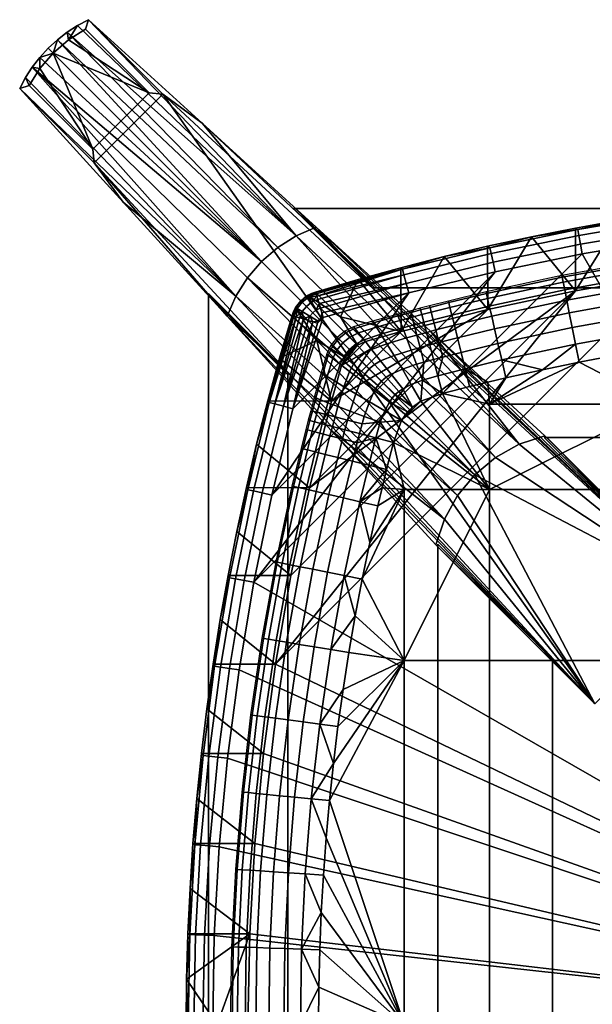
# Model space of a CAD drawing. Header units: millimetres. Extents: x -228 to 228, y -228 to 228.
# Tile 6 of 8: x -228 to -98, y 5 to 228. Entities that reach past the tile are written whole.
import ezdxf

# ---------------------------------------------------------------- set-up
doc = ezdxf.new("R2010")
doc.units = ezdxf.units.MM
doc.header["$MEASUREMENT"] = 0
for name, color, linetype in [('deska', 31, 'Continuous'), ('podnoz', 31, 'Continuous'), ('sedak', 140, 'Continuous')]:
    doc.layers.add(name, color=color, linetype=linetype)

msp = doc.modelspace()

# ---------------------------------------------------------------- meshes
at = {"layer": 'deska'}
mesh = msp.add_polyface(dxfattribs=at)
corners = [(-121.68, 176.37, 744), (-121.64, 162.02, 730), (-131.54, 174.04, 744), (-61.42, 172.47, 730), (-81.68, 169.74, 730), (-71.56, 185.32, 744), (-101.77, 166.25, 730), (-91.76, 182.29, 744), (-111.76, 178.53, 744), (-101.78, 180.5, 744), (-81.68, 183.9, 744), (-80.98, 182.23, 756.24), (-60.83, 184.85, 756.24), (-60.98, 186.18, 754.21), (-81.17, 183.55, 754.21), (-80.67, 180.21, 757.58), (-60.6, 182.83, 757.58), (-101.01, 178.86, 756.24), (-101.26, 180.17, 754.21), (-100.64, 176.86, 757.58), (-120.91, 174.75, 756.24), (-121.2, 176.05, 754.21), (-120.46, 172.76, 757.58), (-140.64, 169.9, 756.24), (-140.98, 171.19, 754.21), (-71.56, 185.32, 752), (-81.68, 183.9, 752), (-80.35, 178.03, 758), (-60.36, 180.64, 758), (-100.23, 174.69, 758), (-91.76, 182.29, 752), (-101.78, 180.5, 752), (-111.76, 178.53, 752), (-121.68, 176.37, 752), (-131.54, 174.04, 752), (-141.33, 171.53, 752), (-119.97, 170.61, 758), (-81.68, 183.9, 744), (-71.56, 185.32, 744), (-91.76, 182.29, 744), (-101.78, 180.5, 744), (-111.76, 178.53, 744), (-121.68, 176.37, 744), (-131.54, 174.04, 744), (-141.33, 171.53, 744)]
mesh.append_faces([[corners[k] for k in face] for face in [(0, 1, 2, 2), (3, 4, 5, 5), (4, 6, 7, 7), (1, 0, 8, 8), (6, 8, 9, 9), (5, 4, 10, 10), (9, 7, 6, 6), (10, 4, 7, 7), (11, 12, 13, 14), (15, 16, 12, 11), (17, 11, 14, 18), (19, 15, 11, 17), (20, 17, 18, 21), (22, 19, 17, 20), (23, 20, 21, 24), (25, 26, 14, 14), (15, 27, 28, 16), (27, 15, 19, 29), (26, 30, 14, 14), (18, 30, 31, 31), (18, 31, 32, 32), (18, 32, 21, 21), (33, 21, 32, 32), (34, 21, 33, 33), (24, 34, 35, 35), (21, 34, 24, 24), (22, 36, 29, 19), (18, 14, 30, 30), (37, 26, 25, 38), (26, 37, 39, 30), (31, 40, 41, 32), (30, 39, 40, 31), (33, 42, 43, 34), (34, 43, 44, 35), (32, 41, 42, 33)]])
mesh = msp.add_polyface(dxfattribs=at)
corners = [(0, 0, 758), (-182.51, 40.28, 758), (-183.63, 20.15, 758), (-184, 0, 758), (-180.64, 60.36, 758), (-178.03, 80.35, 758), (-174.69, 100.23, 758), (-119.97, 170.61, 758), (-170.61, 119.97, 758), (-139.55, 165.8, 758), (-158.94, 160.27, 758), (-165.8, 139.55, 758), (-100.23, 174.69, 758), (-80.35, 178.03, 758), (-60.36, 180.64, 758), (-40.28, 182.51, 758), (-20.16, 183.63, 758), (0, 184, 758), (-160.39, 155.01, 737), (-154.78, 149.33, 730), (-157.06, 141.24, 730), (-172.47, 61.42, 730), (0, 0, 730), (-174.43, 41.02, 730), (-101.77, 166.25, 730), (-169.74, 81.68, 730), (-166.25, 101.77, 730), (-175.61, 20.53, 730), (-141.24, 157.06, 730), (-157.06, 141.24, 730), (-154.78, 149.33, 730), (-121.64, 162.02, 730), (-162.02, 121.64, 730), (-152.75, 152.75, 730), (-151.14, 154, 730), (-154, 151.14, 730), (-176, 0, 730), (-149.33, 154.78, 730), (-81.68, 169.74, 730), (-61.42, 172.47, 730), (-41.02, 174.43, 730), (-20.53, 175.61, 730), (0, 176, 730), (-154, 151.14, 730)]
mesh.append_faces([[corners[k] for k in face] for face in [(0, 1, 2, 2), (0, 2, 3, 3), (4, 0, 5, 5), (0, 6, 5, 5), (6, 7, 8, 8), (0, 4, 1, 1), (9, 10, 11, 11), (0, 12, 6, 6), (13, 0, 14, 14), (0, 13, 12, 12), (15, 0, 16, 16), (0, 15, 14, 14), (16, 0, 17, 17), (18, 19, 20, 20), (21, 22, 23, 23), (24, 25, 26, 26), (22, 21, 25, 25), (27, 23, 22, 22), (28, 29, 30, 30), (29, 31, 32, 32), (33, 34, 35, 35), (35, 34, 30, 30), (26, 32, 24, 24), (22, 36, 27, 27), (37, 30, 34, 34), (28, 31, 29, 29), (28, 30, 37, 37), (31, 24, 32, 32), (38, 22, 25, 25), (38, 39, 22, 22), (38, 25, 24, 24), (40, 41, 22, 22), (22, 39, 40, 40), (41, 42, 22, 22), (19, 18, 43, 43)]])
mesh = msp.add_polyface(dxfattribs=at)
corners = [(-101.77, 166.25, 730), (-121.64, 162.02, 730), (-111.76, 178.53, 744), (-155.01, 160.39, 737), (-141.24, 157.06, 730), (-149.33, 154.78, 730), (-151.04, 168.85, 744), (-141.33, 171.53, 744), (-160.69, 166, 744), (-131.54, 174.04, 744), (-160.27, 158.94, 758), (-158.94, 160.27, 758), (-159.77, 159.77, 758), (-159.38, 160.07, 758), (-139.55, 165.8, 758), (-170.61, 119.97, 758), (-119.97, 170.61, 758), (-174.69, 100.23, 758), (-100.23, 174.69, 758), (-159.26, 161.31, 757.9), (-159.58, 162.38, 757.58), (-160.52, 161.96, 757.58), (-140.12, 167.93, 757.58), (-120.46, 172.76, 757.58), (-120.91, 174.75, 756.24), (-140.64, 169.9, 756.24), (-140.98, 171.19, 754.21), (-141.33, 171.53, 752), (-151.04, 168.85, 752), (-160.66, 165.91, 753.09), (-160.69, 166, 752), (-160.57, 165.6, 754.21), (-160.4, 165.07, 755.28), (-160.18, 164.32, 756.24), (-159.9, 163.41, 757.02), (-162.45, 165.22, 744), (-164.01, 164.01, 744), (-151.14, 154, 730), (-152.75, 152.75, 730), (-165.22, 162.45, 744), (-154, 151.14, 730), (-141.33, 171.53, 744), (-151.04, 168.85, 744), (-160.69, 166, 748), (-160.69, 166, 744)]
mesh.append_faces([[corners[k] for k in face] for face in [(0, 1, 2, 2), (3, 4, 5, 5), (6, 4, 3, 3), (7, 4, 6, 6), (6, 3, 8, 8), (9, 4, 7, 7), (9, 1, 4, 4), (10, 11, 12, 12), (11, 13, 12, 12), (14, 15, 16, 16), (16, 17, 18, 18), (13, 19, 20, 21), (13, 11, 19, 19), (22, 23, 24, 25), (26, 27, 28, 28), (26, 28, 29, 29), (30, 29, 28, 28), (26, 29, 31, 31), (26, 31, 32, 32), (16, 23, 22, 14), (22, 25, 33, 34), (34, 20, 22, 22), (14, 22, 20, 19), (14, 19, 11, 11), (32, 33, 25, 25), (32, 25, 26, 26), (35, 8, 3, 3), (36, 35, 37, 38), (39, 36, 38, 40), (35, 3, 37, 37), (5, 37, 3, 3), (27, 41, 42, 28), (43, 30, 28, 28), (43, 42, 44, 44), (43, 28, 42, 42)]])
mesh = msp.add_polyface(dxfattribs=at)
corners = [(-165.91, 160.66, 753.09), (-166, 160.69, 752), (-168.85, 151.05, 752), (-171.19, 140.98, 754.21), (-171.53, 141.33, 752), (-165.6, 160.57, 754.21), (-165.07, 160.4, 755.28), (-169.9, 140.64, 756.24), (-164.32, 160.18, 756.24), (-163.41, 159.9, 757.02), (-167.93, 140.12, 757.58), (-161.31, 159.26, 757.9), (-162.38, 159.58, 757.58), (-165.8, 139.55, 758), (-160.27, 158.94, 758), (-158.94, 160.27, 758), (-160.07, 159.38, 758), (-159.77, 159.77, 758), (-170.61, 119.97, 758), (-139.55, 165.8, 758), (-166, 160.69, 748), (-171.53, 141.33, 744), (-174.04, 131.54, 744), (-174.04, 131.54, 752), (-168.85, 151.05, 744), (-166, 160.69, 744), (-168.85, 151.05, 744), (-166, 160.69, 744), (-160.39, 155.01, 737), (-157.06, 141.24, 730), (-171.53, 141.33, 744), (-163.7, 161.57, 756.24), (-161.96, 160.52, 757.58), (-161.33, 161.33, 757.58), (-159.38, 160.07, 758), (-160.52, 161.96, 757.58), (-165.22, 162.45, 744), (-154, 151.14, 730)]
mesh.append_faces([[corners[k] for k in face] for face in [(0, 1, 2, 2), (3, 2, 4, 4), (5, 0, 3, 3), (2, 3, 0, 0), (3, 6, 5, 5), (7, 8, 6, 6), (7, 9, 8, 8), (10, 11, 12, 12), (13, 14, 11, 11), (12, 9, 10, 10), (9, 7, 10, 10), (11, 10, 13, 13), (7, 6, 3, 3), (13, 15, 14, 14), (16, 14, 17, 17), (18, 19, 13, 13), (20, 2, 1, 1), (4, 21, 22, 23), (2, 24, 21, 4), (24, 20, 25, 25), (2, 20, 24, 24), (26, 27, 28, 28), (26, 29, 30, 30), (28, 29, 26, 26), (31, 8, 9, 9), (32, 12, 11, 11), (12, 32, 9, 9), (32, 11, 16, 16), (11, 14, 16, 16), (16, 17, 33, 32), (31, 9, 32, 32), (31, 6, 8, 8), (17, 34, 35, 33), (36, 28, 27, 27), (37, 28, 36, 36)]])
mesh = msp.add_polyface(dxfattribs=at)
corners = [(-162.76, 162.76, 756.24), (-163.71, 163.71, 754.21), (-164.85, 162.26, 754.21), (-163.7, 161.57, 756.24), (-161.33, 161.33, 757.58), (-161.96, 160.52, 757.58), (-161.57, 163.7, 756.24), (-162.26, 164.85, 754.21), (-160.52, 161.96, 757.58), (-165.66, 161.61, 752), (-166, 160.69, 752), (-165.91, 160.66, 753.09), (-165.6, 160.57, 754.21), (-165.07, 160.4, 755.28), (-165.21, 162.47, 752), (-164.66, 163.28, 752), (-164.01, 164.01, 752), (-162.47, 165.21, 752), (-163.28, 164.66, 752), (-161.61, 165.66, 752), (-160.66, 165.91, 753.09), (-160.69, 166, 752), (-160.57, 165.6, 754.21), (-160.4, 165.07, 755.28), (-159.9, 163.41, 757.02), (-160.18, 164.32, 756.24), (-159.58, 162.38, 757.58), (-166, 160.69, 748), (-165.22, 162.45, 744), (-166, 160.69, 744), (-164.01, 164.01, 744), (-160.69, 166, 748), (-162.45, 165.22, 744), (-160.69, 166, 744)]
mesh.append_faces([[corners[k] for k in face] for face in [(0, 1, 2, 3), (4, 0, 3, 5), (6, 7, 1, 0), (8, 6, 0, 4), (9, 10, 11, 11), (2, 12, 13, 13), (12, 2, 11, 11), (2, 14, 9, 9), (1, 15, 14, 2), (16, 15, 1, 1), (3, 2, 13, 13), (11, 2, 9, 9), (7, 17, 18, 1), (19, 17, 7, 7), (20, 21, 19, 19), (20, 7, 22, 22), (22, 7, 23, 23), (20, 19, 7, 7), (6, 23, 7, 7), (8, 24, 25, 6), (8, 26, 24, 24), (25, 23, 6, 6), (1, 18, 16, 16), (27, 28, 29, 29), (9, 28, 27, 27), (30, 28, 14, 15), (19, 31, 32, 32), (32, 31, 33, 33), (32, 30, 18, 17), (27, 10, 9, 9), (28, 9, 14, 14), (30, 15, 16, 16), (31, 19, 21, 21), (32, 17, 19, 19), (30, 16, 18, 18)]])
mesh = msp.add_polyface(dxfattribs=at)
corners = [(-174.75, 120.91, 756.24), (-169.9, 140.64, 756.24), (-171.19, 140.98, 754.21), (-176.05, 121.2, 754.21), (-172.76, 120.46, 757.58), (-167.93, 140.12, 757.58), (-178.86, 101.01, 756.24), (-180.17, 101.26, 754.21), (-176.86, 100.64, 757.58), (-182.23, 80.98, 756.24), (-183.55, 81.17, 754.21), (-180.21, 80.68, 757.58), (-184.85, 60.83, 756.24), (-186.18, 60.98, 754.21), (-182.83, 60.6, 757.58), (-171.53, 141.33, 752), (-174.04, 131.54, 752), (-176.37, 121.68, 752), (-178.53, 111.76, 752), (-180.5, 101.78, 752), (-182.29, 91.76, 752), (-170.61, 119.97, 758), (-165.8, 139.55, 758), (-174.69, 100.23, 758), (-178.03, 80.35, 758), (-183.9, 81.68, 752), (-185.32, 71.56, 752), (-186.56, 61.41, 752), (-180.64, 60.36, 758), (-176.37, 121.68, 744), (-178.53, 111.76, 744), (-180.5, 101.78, 744), (-182.29, 91.76, 744), (-174.04, 131.54, 744), (-183.9, 81.68, 744), (-185.32, 71.56, 744), (-162.02, 121.64, 730), (-174.04, 131.54, 744), (-171.53, 141.33, 744), (-157.06, 141.24, 730), (-166.25, 101.77, 730), (-178.53, 111.76, 744), (-176.37, 121.68, 744), (-169.74, 81.68, 730), (-182.29, 91.76, 744), (-180.5, 101.78, 744), (-172.47, 61.42, 730), (-185.32, 71.56, 744), (-183.9, 81.68, 744)]
mesh.append_faces([[corners[k] for k in face] for face in [(0, 1, 2, 3), (4, 5, 1, 0), (6, 0, 3, 7), (8, 4, 0, 6), (9, 6, 7, 10), (11, 8, 6, 9), (12, 9, 10, 13), (14, 11, 9, 12), (2, 15, 16, 16), (3, 16, 17, 17), (3, 17, 18, 18), (7, 3, 18, 19), (20, 7, 19, 19), (2, 16, 3, 3), (4, 21, 22, 5), (8, 23, 21, 4), (23, 8, 11, 24), (10, 20, 25, 25), (10, 25, 26, 26), (13, 10, 26, 27), (14, 28, 24, 11), (10, 7, 20, 20), (17, 29, 30, 18), (19, 31, 32, 20), (18, 30, 31, 19), (16, 33, 29, 17), (20, 32, 34, 25), (25, 34, 35, 26), (36, 37, 38, 39), (40, 41, 42, 36), (43, 44, 45, 40), (46, 47, 48, 43), (36, 42, 37, 37), (43, 48, 44, 44), (40, 45, 41, 41)]])
mesh = msp.add_polyface(dxfattribs=at)
corners = [(-184, 0, 758), (-183.63, 20.15, 758), (-185.84, 20.24, 757.58), (-186.21, 0, 757.58), (-182.51, 40.28, 758), (-184.71, 40.45, 757.58), (-186.74, 40.6, 756.24), (-184.85, 60.83, 756.24), (-186.18, 60.98, 754.21), (-188.07, 40.7, 754.21), (-182.83, 60.6, 757.58), (-187.87, 20.31, 756.24), (-189.2, 20.36, 754.21), (-187.61, 51.22, 752), (-186.56, 61.41, 752), (-188.47, 41.01, 752), (-189.14, 30.78, 752), (-189.62, 20.53, 752), (-189.9, 10.27, 752), (-190, 0, 752), (-189.58, 0, 754.21), (-180.64, 60.36, 758), (-188.25, 0, 756.24), (-186.56, 61.41, 744), (-187.61, 51.22, 744), (-185.32, 71.56, 752), (-185.32, 71.56, 744), (-188.47, 41.01, 744), (-189.14, 30.78, 744), (-189.62, 20.53, 744), (-189.9, 10.27, 744), (-190, 0, 744), (-189.9, 10.27, 744), (-175.61, 20.53, 730), (-183, 0, 737), (-176, 0, 730), (-189.14, 30.78, 744), (-188.47, 41.01, 744), (-174.43, 41.02, 730), (-187.61, 51.22, 744), (-186.56, 61.41, 744), (-172.47, 61.42, 730), (-189.62, 20.53, 744), (-190, 0, 744), (-185.32, 71.56, 744)]
mesh.append_faces([[corners[k] for k in face] for face in [(0, 1, 2, 3), (1, 4, 5, 2), (6, 7, 8, 9), (5, 10, 7, 6), (11, 6, 9, 12), (2, 5, 6, 11), (13, 8, 14, 14), (9, 13, 15, 15), (9, 15, 16, 16), (16, 17, 12, 12), (9, 16, 12, 12), (18, 12, 17, 17), (19, 20, 18, 18), (8, 13, 9, 9), (5, 4, 21, 10), (11, 12, 20, 22), (18, 20, 12, 12), (22, 3, 2, 11), (14, 23, 24, 13), (25, 26, 23, 14), (15, 27, 28, 16), (17, 29, 30, 18), (18, 30, 31, 19), (16, 28, 29, 17), (13, 24, 27, 15), (32, 33, 34, 34), (33, 35, 34, 34), (33, 36, 37, 38), (38, 39, 40, 41), (38, 37, 39, 39), (33, 42, 36, 36), (34, 43, 32, 32), (33, 32, 42, 42), (41, 40, 44, 44)]])
at = {"layer": 'podnoz'}
mesh = msp.add_polyface(dxfattribs=at)
corners = [(-165.26, 184.97, 330), (-147.7, 166.97, 295), (-147.26, 166.97, 330), (-165.7, 184.97, 295), (-211.16, 198.4), (-223.15, 216.67), (-220.15, 220.15), (-216.67, 223.15), (-198.4, 211.16), (-225.59, 212.83), (-212.83, 225.59), (-225.59, 212.83), (-211.16, 198.4), (-210.88, 195.29, 2), (-227.74, 212.16, 2), (-226.44, 214.61, 2), (-225.59, 212.83), (-227.74, 212.16, 2), (-223.15, 216.67), (-224.92, 216.96, 2), (-223.2, 219.2, 2), (-220.15, 220.15), (-212.83, 225.59), (-216.67, 223.15), (-214.61, 226.44, 2), (-212.16, 227.74, 2), (-219.2, 223.2, 2), (-216.96, 224.93, 2), (-221.29, 221.29, 2), (-198.4, 211.16), (-212.83, 225.59), (-212.16, 227.74, 2), (-195.29, 210.87, 2), (-211.16, 198.4), (-198.4, 211.16), (-195.29, 210.87, 2), (-210.88, 195.29, 2), (-97.41, 72.66, 730), (-210.88, 195.29, 2), (-195.29, 210.87, 2), (-186.4, 204.27, 184.03), (-195.29, 210.87, 2), (-212.16, 227.74, 2), (-72.66, 97.41, 730), (-204.27, 186.4, 184.03), (-227.74, 212.16, 2), (-210.88, 195.29, 2), (-180.73, 160.57, 366.04), (-227.74, 212.16, 2), (-204.27, 186.4, 184.03), (-178.76, 165.06, 366.04), (-226.44, 214.61, 2), (-224.92, 216.96, 2), (-172.93, 172.93, 366.04), (-223.2, 219.2, 2), (-180.73, 160.57, 366.04), (-221.29, 221.29, 2), (-219.2, 223.2, 2), (-169.21, 176.14, 366.04), (-216.96, 224.93, 2), (-212.16, 227.74, 2), (-214.61, 226.44, 2), (-165.06, 178.76, 366.04), (-186.4, 204.27, 184.03), (-114.5, 131.49, 730), (-160.57, 180.73, 366.04), (-176.14, 169.21, 366.04)]
mesh.append_faces([[corners[k] for k in face] for face in [(0, 1, 2, 2), (1, 0, 3, 3), (4, 5, 6, 6), (7, 8, 6, 6), (8, 4, 6, 6), (4, 9, 5, 5), (10, 8, 7, 7), (11, 12, 13, 14), (15, 16, 17, 17), (18, 16, 15, 19), (18, 20, 21, 21), (22, 23, 24, 25), (23, 21, 26, 27), (18, 19, 20, 20), (21, 20, 28, 28), (23, 27, 24, 24), (21, 28, 26, 26), (29, 30, 31, 32), (33, 34, 35, 36), (37, 38, 39, 39), (40, 41, 42, 42), (43, 41, 40, 40), (44, 45, 46, 46), (47, 44, 46, 46), (48, 49, 50, 50), (48, 50, 51, 51), (52, 51, 50, 50), (53, 54, 52, 52), (50, 49, 55, 55), (53, 56, 54, 54), (57, 53, 58, 58), (56, 53, 57, 57), (57, 58, 59, 59), (60, 61, 62, 62), (61, 59, 62, 62), (60, 62, 63, 63), (59, 58, 62, 62), (62, 64, 65, 65), (65, 63, 62, 62), (52, 66, 53, 53), (52, 50, 66, 66)]])
mesh = msp.add_polyface(dxfattribs=at)
corners = [(-184.97, 165.26, 330), (-166.97, 147.26, 330), (-166.97, 147.7, 295), (-184.97, 165.7, 295), (-184.97, 165.26, 330), (-184.97, 165.7, 295), (-184.97, -165.7, 295), (-184.97, -165.26, 330), (-166.97, -147.26, 330), (-166.97, -147.7, 295), (-166.97, 147.7, 295), (-166.97, 147.26, 330), (-184.97, 165.26, 330), (-184.97, -165.26, 330), (-166.97, -147.26, 330), (-166.97, 147.26, 330), (-184.97, 165.7, 295), (-166.97, 147.7, 295), (-166.97, -147.7, 295), (-184.97, -165.7, 295), (-133, 108.25, 730), (-107, 82.25, 730), (-107, 82.88, 680), (-133, 108.88, 680), (-107, 82.88, 680), (-107, 82.25, 730), (-107, -82.25, 730), (-107, -82.88, 680), (-133, 108.25, 730), (-133, 108.88, 680), (-133, -108.88, 680), (-133, -108.25, 730), (-133, 108.25, 730), (-133, -108.25, 730), (-107, -82.25, 730), (-107, 82.25, 730), (-133, 108.88, 680), (-107, 82.88, 680), (-107, -82.88, 680), (-133, -108.88, 680), (-108.25, 133, 730), (-82.88, 107, 680), (-82.25, 107, 730), (-108.88, 133, 680), (-195.29, 210.87, 2), (-72.66, 97.41, 730), (-97.41, 72.66, 730), (-134.66, 157.12, 548.03), (-72.66, 97.41, 730), (-160.57, 180.73, 366.04), (-186.4, 204.27, 184.03), (-108.68, 133.43, 730), (-157.12, 134.66, 548.03), (-180.73, 160.57, 366.04), (-97.41, 72.66, 730), (-210.88, 195.29, 2), (-133.43, 108.68, 730), (-72.66, 97.41, 730), (-119.87, 128.51, 730), (-124.59, 124.59, 730), (-128.51, 119.86, 730), (-97.41, 72.66, 730), (-114.5, 131.49, 730), (-133.43, 108.68, 730), (-131.49, 114.5, 730), (-108.68, 133.43, 730), (-131.49, 114.5, 730), (-180.73, 160.57, 366.04), (-157.12, 134.66, 548.03), (-133.43, 108.68, 730), (-128.51, 119.86, 730), (-178.76, 165.06, 366.04), (-119.87, 128.51, 730), (-165.06, 178.76, 366.04), (-169.21, 176.14, 366.04), (-114.5, 131.49, 730), (-172.93, 172.93, 366.04), (-124.59, 124.59, 730), (-134.66, 157.12, 548.03), (-160.57, 180.73, 366.04), (-108.68, 133.43, 730), (-176.14, 169.21, 366.04)]
mesh.append_faces([[corners[k] for k in face] for face in [(0, 1, 2, 2), (2, 3, 0, 0), (4, 5, 6, 7), (8, 9, 10, 11), (12, 13, 14, 15), (16, 17, 18, 19), (20, 21, 22, 22), (22, 23, 20, 20), (24, 25, 26, 27), (28, 29, 30, 31), (32, 33, 34, 35), (36, 37, 38, 39), (40, 41, 42, 42), (41, 40, 43, 43), (44, 45, 46, 46), (47, 48, 49, 49), (50, 49, 48, 48), (48, 47, 51, 51), (52, 53, 54, 54), (55, 54, 53, 53), (54, 56, 52, 52), (57, 58, 59, 59), (59, 60, 61, 61), (62, 58, 57, 57), (57, 59, 61, 61), (63, 61, 64, 64), (61, 60, 64, 64), (65, 62, 57, 57), (66, 67, 68, 68), (66, 68, 69, 69), (70, 71, 66, 66), (67, 66, 71, 71), (72, 73, 74, 74), (75, 73, 72, 72), (72, 74, 76, 77), (75, 78, 79, 79), (78, 75, 80, 80), (77, 81, 70, 70), (77, 76, 81, 81), (70, 81, 71, 71)]])
mesh = msp.add_polyface(dxfattribs=at)
corners = [(133, 108.25, 730), (107, 82.88, 680), (107, 82.25, 730), (133, 108.88, 680), (165.26, 184.97, 330), (147.26, 166.97, 330), (147.7, 166.97, 295), (165.7, 184.97, 295), (-165.26, 184.97, 330), (165.26, 184.97, 330), (165.7, 184.97, 295), (-165.7, 184.97, 295), (147.26, 166.97, 330), (-147.26, 166.97, 330), (-147.7, 166.97, 295), (147.7, 166.97, 295), (-165.26, 184.97, 330), (-147.26, 166.97, 330), (147.26, 166.97, 330), (165.26, 184.97, 330), (-165.7, 184.97, 295), (165.7, 184.97, 295), (147.7, 166.97, 295), (-147.7, 166.97, 295), (82.88, 107, 680), (108.88, 133, 680), (108.25, 133, 730), (82.25, 107, 730), (-82.88, 107, 680), (82.88, 107, 680), (82.25, 107, 730), (-82.25, 107, 730), (-108.25, 133, 730), (108.25, 133, 730), (108.88, 133, 680), (-108.88, 133, 680), (-108.25, 133, 730), (-82.25, 107, 730), (82.25, 107, 730), (108.25, 133, 730), (-108.88, 133, 680), (108.88, 133, 680), (82.88, 107, 680), (-82.88, 107, 680), (195.29, 210.87, 2), (97.41, 72.66, 730), (72.66, 97.41, 730), (72.66, 97.41, 730), (186.4, 204.27, 184.03), (195.29, 210.87, 2), (134.66, 157.12, 548.03), (160.57, 180.73, 366.04), (108.68, 133.43, 730), (157.12, 134.66, 548.03), (97.41, 72.66, 730), (180.73, 160.57, 366.04), (210.88, 195.29, 2), (133.43, 108.68, 730), (72.66, 97.41, 730), (124.59, 124.59, 730), (119.87, 128.51, 730), (97.41, 72.66, 730), (128.51, 119.86, 730), (114.5, 131.49, 730), (133.43, 108.68, 730), (131.49, 114.5, 730), (108.68, 133.43, 730), (131.49, 114.5, 730), (133.43, 108.68, 730), (157.12, 134.66, 548.03), (128.51, 119.86, 730), (178.76, 165.06, 366.04), (180.73, 160.57, 366.04), (119.87, 128.51, 730), (169.21, 176.14, 366.04), (165.06, 178.76, 366.04), (114.5, 131.49, 730), (124.59, 124.59, 730), (172.93, 172.93, 366.04), (160.57, 180.73, 366.04), (134.66, 157.12, 548.03), (108.68, 133.43, 730), (176.14, 169.21, 366.04)]
mesh.append_faces([[corners[k] for k in face] for face in [(0, 1, 2, 2), (1, 0, 3, 3), (4, 5, 6, 6), (6, 7, 4, 4), (8, 9, 10, 11), (12, 13, 14, 15), (16, 17, 18, 19), (20, 21, 22, 23), (24, 25, 26, 26), (26, 27, 24, 24), (28, 29, 30, 31), (32, 33, 34, 35), (36, 37, 38, 39), (40, 41, 42, 43), (44, 45, 46, 46), (47, 48, 49, 49), (50, 51, 47, 47), (48, 47, 51, 51), (47, 52, 50, 50), (53, 54, 55, 55), (56, 55, 54, 54), (54, 53, 57, 57), (58, 59, 60, 60), (59, 61, 62, 62), (63, 58, 60, 60), (58, 61, 59, 59), (64, 65, 61, 61), (61, 65, 62, 62), (66, 58, 63, 63), (67, 68, 69, 69), (70, 67, 71, 71), (72, 71, 67, 67), (73, 74, 75, 75), (76, 73, 75, 75), (73, 77, 78, 74), (76, 79, 80, 80), (80, 81, 76, 76), (75, 79, 76, 76), (77, 70, 82, 82), (77, 82, 78, 78)]])
at = {"layer": 'sedak'}
mesh = msp.add_polyface(dxfattribs=at)
corners = [(-87.48, 172.48, 759.62), (-70.09, 175.04, 759.6), (-70.14, 175.42, 758), (-87.54, 172.86, 758), (-87.3, 171.38, 761.15), (-69.95, 173.93, 761.11), (-87.01, 169.62, 762.56), (-69.72, 172.15, 762.51), (-104.77, 169.35, 759.63), (-104.84, 169.72, 758), (-104.55, 168.26, 761.18), (-104.21, 166.52, 762.6), (-103.75, 164.18, 763.87), (-86.62, 167.27, 763.82), (-103.18, 161.31, 764.95), (-86.15, 164.38, 764.9), (-102.52, 157.97, 765.81), (-85.6, 161.02, 765.76), (-101.78, 154.21, 766.42), (-84.98, 157.24, 766.37), (-121.95, 165.66, 759.63), (-122.04, 166.03, 758), (-121.7, 164.57, 761.18), (-121.3, 162.84, 762.6), (-120.76, 160.52, 763.86), (-120.1, 157.68, 764.94), (-119.33, 154.36, 765.79), (-130.49, 163.6, 759.63), (-130.58, 163.97, 758), (-130.22, 162.52, 761.17), (-129.79, 160.79, 762.58), (-129.21, 158.48, 763.83), (-128.51, 155.64, 764.9), (-134.74, 162.52, 759.63), (-134.84, 162.89, 758), (-134.47, 161.44, 761.16), (-134.03, 159.72, 762.56), (-133.43, 157.41, 763.81), (-132.71, 154.57, 764.87), (-136.88, 161.97, 759.62), (-136.97, 162.34, 758), (-136.59, 160.89, 761.15), (-136.13, 159.17, 762.56), (-135.52, 156.86, 763.8), (-139.01, 161.4, 759.62), (-139.1, 161.78, 758), (-138.75, 160.31, 761.15), (-138.32, 158.58, 762.55), (-137.74, 156.27, 763.78), (-142.02, 160.59, 759.6), (-142.17, 160.95, 758), (-141.6, 159.54, 761.12), (-140.93, 157.87, 762.51), (-140.06, 155.63, 763.75), (-146.87, 158.04, 761), (-147.52, 159.04, 759.52), (-145.85, 156.43, 762.38), (-144.49, 154.27, 763.63), (-68.09, 159.72, 766.29), (-84.3, 153.12, 766.71), (-75.93, 154.43, 766.68)]
mesh.append_faces([[corners[k] for k in face] for face in [(0, 1, 2, 3), (4, 5, 1, 0), (6, 7, 5, 4), (8, 0, 3, 9), (10, 4, 0, 8), (11, 6, 4, 10), (12, 13, 6, 11), (14, 15, 13, 12), (16, 17, 15, 14), (18, 19, 17, 16), (20, 8, 9, 21), (22, 10, 8, 20), (23, 11, 10, 22), (24, 12, 11, 23), (25, 14, 12, 24), (26, 16, 14, 25), (27, 20, 21, 28), (29, 22, 20, 27), (30, 23, 22, 29), (31, 24, 23, 30), (32, 25, 24, 31), (33, 27, 28, 34), (35, 29, 27, 33), (36, 30, 29, 35), (37, 31, 30, 36), (38, 32, 31, 37), (39, 33, 34, 40), (41, 35, 33, 39), (42, 36, 35, 41), (43, 37, 36, 42), (44, 39, 40, 45), (46, 41, 39, 44), (47, 42, 41, 46), (48, 43, 42, 47), (49, 44, 45, 50), (51, 46, 44, 49), (52, 47, 46, 51), (53, 48, 47, 52), (54, 51, 49, 55), (56, 52, 51, 54), (57, 53, 52, 56), (58, 19, 59, 60)]])
mesh = msp.add_polyface(dxfattribs=at)
corners = [(-147.52, 159.04, 759.52), (-142.02, 160.59, 759.6), (-142.17, 160.95, 758), (-147.75, 159.39, 758), (-151.78, 157.77, 759.47), (-152.06, 158.12, 758), (-150.97, 156.76, 760.92), (-146.87, 158.04, 761), (-149.69, 155.15, 762.29), (-145.85, 156.43, 762.38), (-147.99, 153.02, 763.55), (-144.49, 154.27, 763.63), (-145.93, 150.41, 764.64), (-142.87, 151.62, 764.7), (-153.77, 156.8, 759.46), (-154.08, 157.14, 758), (-152.88, 155.81, 760.9), (-151.47, 154.24, 762.27), (-149.6, 152.16, 763.52), (-147.32, 149.62, 764.62), (-144.71, 146.69, 765.51), (-143.56, 147.4, 765.52), (-155.49, 155.41, 759.45), (-155.82, 155.74, 758), (-154.52, 154.48, 760.88), (-152.99, 153, 762.26), (-150.97, 151.02, 763.51), (-148.52, 148.62, 764.61), (-145.71, 145.84, 765.5), (-156.85, 153.69, 759.46), (-157.2, 153.99, 758), (-155.83, 152.84, 760.89), (-154.22, 151.47, 762.27), (-152.1, 149.65, 763.52), (-149.53, 147.42, 764.62), (-146.58, 144.84, 765.51), (-157.79, 151.71, 759.47), (-158.15, 151.98, 758), (-156.76, 150.93, 760.92), (-155.13, 149.69, 762.29), (-152.96, 148.03, 763.55), (-150.33, 146.01, 764.64), (-147.31, 143.67, 765.52), (-143.95, 141.05, 766.14), (-143.32, 141.95, 766.14), (-159.06, 147.47, 759.52), (-159.41, 147.69, 758), (-158.04, 146.84, 760.99), (-156.41, 145.85, 762.38), (-154.24, 144.53, 763.63), (-151.57, 142.93, 764.7), (-148.48, 141.1, 765.56), (-160.59, 142, 759.6), (-160.96, 142.14, 758), (-159.55, 141.58, 761.12), (-157.87, 140.93, 762.51), (-155.62, 140.06, 763.75), (-152.87, 139.02, 764.8)]
mesh.append_faces([[corners[k] for k in face] for face in [(0, 1, 2, 3), (4, 0, 3, 5), (6, 7, 0, 4), (8, 9, 7, 6), (10, 11, 9, 8), (12, 13, 11, 10), (14, 4, 5, 15), (16, 6, 4, 14), (17, 8, 6, 16), (18, 10, 8, 17), (19, 12, 10, 18), (20, 21, 12, 19), (22, 14, 15, 23), (24, 16, 14, 22), (25, 17, 16, 24), (26, 18, 17, 25), (27, 19, 18, 26), (28, 20, 19, 27), (29, 22, 23, 30), (31, 24, 22, 29), (32, 25, 24, 31), (33, 26, 25, 32), (34, 27, 26, 33), (35, 28, 27, 34), (36, 29, 30, 37), (38, 31, 29, 36), (39, 32, 31, 38), (40, 33, 32, 39), (41, 34, 33, 40), (42, 35, 34, 41), (43, 44, 35, 42), (45, 36, 37, 46), (47, 38, 36, 45), (48, 39, 38, 47), (49, 40, 39, 48), (50, 41, 40, 49), (51, 42, 41, 50), (52, 45, 46, 53), (54, 47, 45, 52), (55, 48, 47, 54), (56, 49, 48, 55), (57, 50, 49, 56)]])
mesh = msp.add_polyface(dxfattribs=at)
corners = [(-118.46, 150.63, 766.38), (-101.78, 154.21, 766.42), (-102.52, 157.97, 765.81), (-119.33, 154.36, 765.79), (-127.68, 152.34, 765.73), (-120.1, 157.68, 764.94), (-128.51, 155.64, 764.9), (-126.76, 148.62, 766.31), (-131.86, 151.27, 765.7), (-132.71, 154.57, 764.87), (-132.95, 147.03, 766.25), (-84.98, 157.24, 766.37), (-100.96, 150.1, 766.73), (-92.64, 151.68, 766.73), (-109.25, 148.39, 766.71), (-121.64, 145.57, 766.64), (-117.52, 146.55, 766.67), (-131.9, 142.99, 766.53), (-125.75, 144.57, 766.6), (-84.3, 153.12, 766.71), (-121.25, 121.25, 767.19), (-140.62, 82.5, 767.18), (-121.25, 82.5, 767.62), (-82.5, 140.62, 767.18), (-82.5, 121.25, 767.62), (-82.5, 82.5, 767.92), (-82.5, 0, 768), (-121.25, 0, 767.81), (0, 121.25, 767.81), (0, 140.62, 767.34), (0, 82.5, 768), (0, 0, 768), (-67.55, 155.6, 766.65), (-59.14, 156.63, 766.61), (-50.72, 157.52, 766.57), (-75.93, 154.43, 766.68), (-42.29, 158.28, 766.54), (-25.39, 159.38, 766.48), (-16.93, 159.73, 766.46), (-8.47, 159.93, 766.45), (0, 160, 766.45), (-33.85, 158.9, 766.51), (-136.82, 141.27, 766.47), (-121.25, 140.62, 766.78)]
mesh.append_faces([[corners[k] for k in face] for face in [(0, 1, 2, 3), (4, 3, 5, 6), (7, 0, 3, 4), (8, 4, 6, 9), (10, 7, 4, 8), (11, 1, 12, 13), (0, 14, 1, 1), (0, 7, 15, 16), (17, 18, 7, 7), (13, 19, 11, 11), (1, 14, 12, 12), (7, 18, 15, 15), (16, 14, 0, 0), (20, 21, 22, 22), (23, 20, 24, 24), (25, 24, 20, 22), (26, 25, 22, 27), (28, 29, 23, 24), (30, 28, 24, 25), (31, 30, 25, 26), (32, 23, 33, 33), (34, 33, 23, 23), (35, 23, 32, 32), (35, 19, 23, 23), (34, 23, 36, 36), (37, 29, 38, 38), (38, 29, 39, 39), (39, 29, 40, 40), (36, 29, 41, 41), (37, 41, 29, 29), (42, 20, 17, 17), (18, 17, 43, 43), (15, 18, 43, 43), (17, 20, 43, 43), (43, 16, 15, 15), (13, 12, 23, 23), (23, 19, 13, 13), (43, 14, 16, 16), (43, 12, 14, 14), (23, 43, 20, 20), (23, 12, 43, 43), (23, 29, 36, 36)]])
mesh = msp.add_polyface(dxfattribs=at)
corners = [(-134.78, 154.03, 764.85), (-132.71, 154.57, 764.87), (-133.43, 157.41, 763.81), (-135.52, 156.86, 763.8), (-133.91, 150.73, 765.68), (-131.86, 151.27, 765.7), (-132.95, 147.03, 766.25), (-137, 153.43, 764.83), (-137.74, 156.27, 763.78), (-136.12, 150.14, 765.65), (-136.46, 146.06, 766.2), (-139, 152.87, 764.8), (-140.06, 155.63, 763.75), (-137.79, 149.66, 765.63), (-142.87, 151.62, 764.7), (-144.49, 154.27, 763.63), (-141.01, 148.53, 765.56), (-138.98, 145.07, 766.17), (-143.56, 147.4, 765.52), (-145.93, 150.41, 764.64), (-140.93, 144.05, 766.14), (-141.82, 143.44, 766.14), (-144.71, 146.69, 765.51), (-142.61, 142.75, 766.14), (-145.71, 145.84, 765.5), (-143.32, 141.95, 766.14), (-146.58, 144.84, 765.51), (-131.9, 142.99, 766.53), (-126.76, 148.62, 766.31), (-136.82, 141.27, 766.47), (-138.71, 139.93, 766.46), (-139.83, 138.82, 766.46), (-143.95, 141.05, 766.14), (-141.23, 136.9, 766.47), (-145.01, 139.07, 766.17), (-146.04, 136.48, 766.2), (-142.99, 131.9, 766.53), (-121.25, 0, 767.81), (-121.25, 82.5, 767.62), (-140.62, 82.5, 767.18), (-140.62, 0, 767.34), (-146.55, 117.52, 766.67), (-140.62, 121.25, 766.78), (-145.57, 121.64, 766.64), (-144.57, 125.75, 766.6), (-150.1, 100.96, 766.73), (-121.25, 121.25, 767.19), (-157.52, 50.72, 766.57)]
mesh.append_faces([[corners[k] for k in face] for face in [(0, 1, 2, 3), (4, 5, 1, 0), (5, 4, 6, 6), (7, 0, 3, 8), (9, 4, 0, 7), (10, 6, 4, 9), (11, 7, 8, 12), (13, 9, 7, 11), (9, 13, 10, 10), (14, 11, 12, 15), (16, 13, 11, 14), (17, 10, 13, 16), (18, 16, 14, 19), (20, 17, 16, 18), (21, 20, 18, 22), (23, 21, 22, 24), (25, 23, 24, 26), (27, 28, 6, 6), (27, 6, 10, 10), (29, 10, 17, 17), (10, 29, 27, 27), (29, 17, 20, 30), (20, 21, 30, 30), (21, 23, 30, 30), (30, 23, 25, 31), (31, 25, 32, 32), (33, 34, 35, 35), (33, 35, 36, 36), (33, 32, 34, 34), (31, 32, 33, 33), (37, 38, 39, 40), (41, 42, 43, 43), (33, 30, 31, 31), (36, 44, 42, 42), (42, 45, 39, 39), (36, 46, 33, 33), (42, 39, 46, 46), (36, 42, 46, 46), (44, 43, 42, 42), (39, 47, 40, 40), (33, 29, 30, 30), (46, 29, 33, 33)]])
mesh = msp.add_polyface(dxfattribs=at)
corners = [(-145.01, 139.07, 766.17), (-143.95, 141.05, 766.14), (-147.31, 143.67, 765.52), (-148.48, 141.1, 765.56), (-149.65, 137.81, 765.63), (-151.57, 142.93, 764.7), (-152.87, 139.02, 764.8), (-146.04, 136.48, 766.2), (-161.4, 139.01, 759.62), (-160.59, 142, 759.6), (-160.96, 142.14, 758), (-161.78, 139.1, 758), (-160.31, 138.75, 761.15), (-159.55, 141.58, 761.12), (-158.58, 138.32, 762.55), (-157.87, 140.93, 762.51), (-156.27, 137.74, 763.78), (-155.62, 140.06, 763.75), (-153.43, 137, 764.83), (-150.14, 136.12, 765.65), (-161.97, 136.88, 759.62), (-162.34, 136.97, 758), (-160.89, 136.59, 761.15), (-159.17, 136.13, 762.56), (-156.86, 135.52, 763.8), (-154.03, 134.78, 764.85), (-150.73, 133.91, 765.68), (-147.03, 132.95, 766.25), (-162.52, 134.74, 759.63), (-162.89, 134.84, 758), (-161.44, 134.47, 761.16), (-159.72, 134.03, 762.56), (-157.41, 133.43, 763.81), (-154.57, 132.7, 764.87), (-151.27, 131.86, 765.7), (-163.6, 130.49, 759.63), (-163.97, 130.58, 758), (-162.52, 130.22, 761.17), (-160.79, 129.79, 762.58), (-158.48, 129.21, 763.83), (-155.64, 128.51, 764.9), (-152.34, 127.68, 765.73), (-148.62, 126.76, 766.31), (-165.66, 121.95, 759.63), (-166.03, 122.04, 758), (-164.57, 121.7, 761.18), (-162.84, 121.3, 762.6), (-160.52, 120.76, 763.86), (-157.68, 120.1, 764.94), (-154.36, 119.33, 765.79), (-150.63, 118.46, 766.38), (-142.99, 131.9, 766.53), (-144.57, 125.75, 766.6), (-145.57, 121.64, 766.64)]
mesh.append_faces([[corners[k] for k in face] for face in [(0, 1, 2, 3), (4, 3, 5, 6), (7, 0, 3, 4), (8, 9, 10, 11), (12, 13, 9, 8), (14, 15, 13, 12), (16, 17, 15, 14), (18, 6, 17, 16), (19, 4, 6, 18), (4, 19, 7, 7), (20, 8, 11, 21), (22, 12, 8, 20), (23, 14, 12, 22), (24, 16, 14, 23), (25, 18, 16, 24), (26, 19, 18, 25), (27, 7, 19, 26), (28, 20, 21, 29), (30, 22, 20, 28), (31, 23, 22, 30), (32, 24, 23, 31), (33, 25, 24, 32), (34, 26, 25, 33), (26, 34, 27, 27), (35, 28, 29, 36), (37, 30, 28, 35), (38, 31, 30, 37), (39, 32, 31, 38), (40, 33, 32, 39), (41, 34, 33, 40), (42, 27, 34, 41), (43, 35, 36, 44), (45, 37, 35, 43), (46, 38, 37, 45), (47, 39, 38, 46), (48, 40, 39, 47), (49, 41, 40, 48), (50, 42, 41, 49), (51, 7, 27, 27), (52, 27, 42, 42), (50, 53, 52, 52), (52, 51, 27, 27)]])
mesh = msp.add_polyface(dxfattribs=at)
corners = [(-169.35, 104.77, 759.63), (-165.66, 121.95, 759.63), (-166.03, 122.04, 758), (-169.72, 104.84, 758), (-168.26, 104.55, 761.18), (-164.57, 121.7, 761.18), (-166.52, 104.21, 762.6), (-162.84, 121.3, 762.6), (-164.18, 103.75, 763.87), (-160.52, 120.76, 763.86), (-161.31, 103.18, 764.95), (-157.68, 120.1, 764.94), (-157.97, 102.52, 765.81), (-154.36, 119.33, 765.79), (-154.21, 101.78, 766.42), (-150.63, 118.46, 766.38), (-172.48, 87.48, 759.62), (-172.86, 87.54, 758), (-171.38, 87.3, 761.15), (-169.62, 87.01, 762.56), (-167.27, 86.62, 763.82), (-164.38, 86.15, 764.9), (-161.02, 85.6, 765.76), (-157.24, 84.98, 766.37), (-175.04, 70.09, 759.6), (-175.42, 70.14, 758), (-173.93, 69.95, 761.11), (-172.15, 69.72, 762.51), (-169.78, 69.41, 763.75), (-166.88, 69.03, 764.81), (-163.5, 68.59, 765.67), (-159.72, 68.09, 766.29), (-177.04, 52.64, 759.59), (-177.42, 52.67, 758), (-175.91, 52.53, 761.08), (-174.12, 52.35, 762.45), (-144.57, 125.75, 766.6), (-148.62, 126.76, 766.31), (-150.1, 100.96, 766.73), (-148.39, 109.25, 766.71), (-154.43, 75.93, 766.68), (-153.12, 84.3, 766.71), (-151.68, 92.64, 766.73), (-146.55, 117.52, 766.67), (-145.57, 121.64, 766.64), (-155.6, 67.55, 766.65), (-156.63, 59.14, 766.61), (-140.62, 121.25, 766.78), (-140.62, 82.5, 767.18), (-157.52, 50.72, 766.57)]
mesh.append_faces([[corners[k] for k in face] for face in [(0, 1, 2, 3), (4, 5, 1, 0), (6, 7, 5, 4), (8, 9, 7, 6), (10, 11, 9, 8), (12, 13, 11, 10), (14, 15, 13, 12), (16, 0, 3, 17), (18, 4, 0, 16), (19, 6, 4, 18), (20, 8, 6, 19), (21, 10, 8, 20), (22, 12, 10, 21), (23, 14, 12, 22), (24, 16, 17, 25), (26, 18, 16, 24), (27, 19, 18, 26), (28, 20, 19, 27), (29, 21, 20, 28), (30, 22, 21, 29), (31, 23, 22, 30), (32, 24, 25, 33), (34, 26, 24, 32), (35, 27, 26, 34), (36, 37, 15, 15), (15, 14, 38, 39), (23, 31, 40, 41), (23, 42, 14, 14), (15, 43, 44, 44), (39, 43, 15, 15), (23, 41, 42, 42), (45, 40, 31, 31), (42, 38, 14, 14), (46, 45, 31, 31), (39, 38, 47, 47), (39, 47, 43, 43), (38, 42, 48, 48), (48, 42, 41, 41), (45, 48, 40, 40), (40, 48, 41, 41), (49, 48, 46, 46), (48, 45, 46, 46)]])
mesh = msp.add_polyface(dxfattribs=at)
corners = [(-171.74, 52.12, 763.68), (-169.78, 69.41, 763.75), (-172.15, 69.72, 762.51), (-174.12, 52.35, 762.45), (-168.82, 51.83, 764.73), (-166.88, 69.03, 764.81), (-165.43, 51.5, 765.58), (-163.5, 68.59, 765.67), (-161.64, 51.13, 766.2), (-159.72, 68.09, 766.29), (-178.46, 35.12, 759.57), (-177.04, 52.64, 759.59), (-177.42, 52.67, 758), (-178.85, 35.15, 758), (-177.33, 35.05, 761.05), (-175.91, 52.53, 761.08), (-175.53, 34.93, 762.4), (-173.13, 34.78, 763.62), (-170.2, 34.58, 764.66), (-166.8, 34.36, 765.5), (-163.01, 34.12, 766.13), (-179.32, 17.57, 759.56), (-179.71, 17.58, 758), (-178.18, 17.53, 761.03), (-176.38, 17.47, 762.37), (-173.97, 17.4, 763.58), (-171.03, 17.3, 764.61), (-167.63, 17.19, 765.45), (-163.84, 17.07, 766.08), (-179.6, 0, 759.56), (-180, 0, 758), (-178.47, 0, 761.02), (-176.66, 0, 762.36), (-174.24, 0, 763.56), (-171.3, 0, 764.6), (-167.9, 0, 765.44), (-164.11, 0, 766.06), (-158.9, 33.85, 766.51), (-158.28, 42.29, 766.54), (-159.38, 25.39, 766.48), (-156.63, 59.14, 766.61), (-159.93, 8.47, 766.45), (-157.52, 50.72, 766.57), (-159.73, 16.93, 766.46), (-160, 0, 766.45), (-140.62, 0, 767.34)]
mesh.append_faces([[corners[k] for k in face] for face in [(0, 1, 2, 3), (4, 5, 1, 0), (6, 7, 5, 4), (8, 9, 7, 6), (10, 11, 12, 13), (14, 15, 11, 10), (16, 3, 15, 14), (17, 0, 3, 16), (18, 4, 0, 17), (19, 6, 4, 18), (20, 8, 6, 19), (21, 10, 13, 22), (23, 14, 10, 21), (24, 16, 14, 23), (25, 17, 16, 24), (26, 18, 17, 25), (27, 19, 18, 26), (28, 20, 19, 27), (29, 21, 22, 30), (31, 23, 21, 29), (32, 24, 23, 31), (33, 25, 24, 32), (34, 26, 25, 33), (35, 27, 26, 34), (36, 28, 27, 35), (8, 20, 37, 38), (20, 28, 39, 39), (9, 8, 40, 40), (36, 41, 28, 28), (8, 42, 40, 40), (8, 38, 42, 42), (28, 43, 39, 39), (28, 41, 43, 43), (44, 41, 36, 36), (39, 37, 20, 20), (37, 39, 45, 45), (45, 39, 43, 43), (45, 41, 44, 44), (41, 45, 43, 43), (42, 38, 45, 45), (37, 45, 38, 38)]])

doc.saveas('drawing.dxf')
